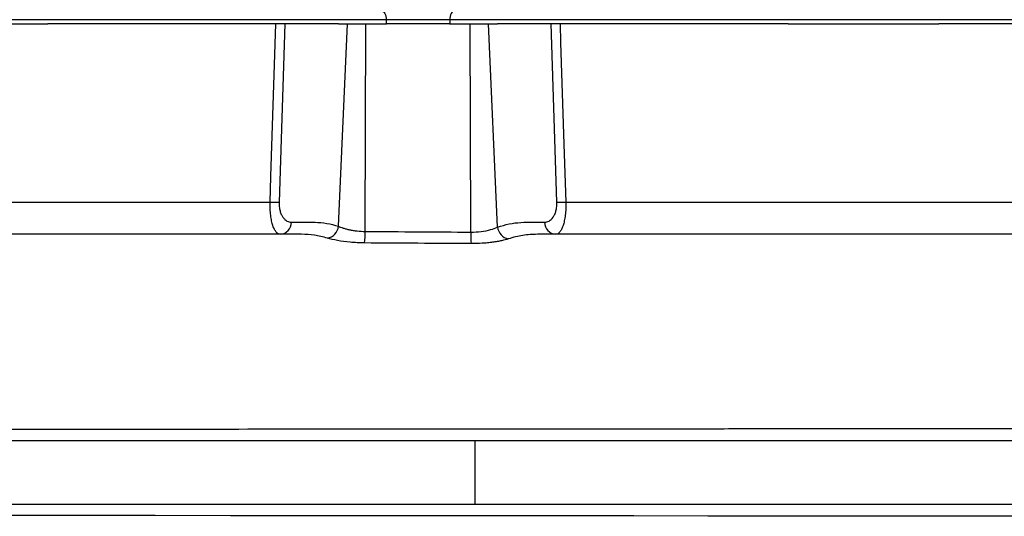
# Model space of a CAD drawing. Header units: millimetres. Extents: x 1803 to 4040, y 1425 to 4760.
# Tile 11 of 16: x 3325 to 3788, y 1905 to 2138. Entities that reach past the tile are written whole.
import ezdxf

# ---------------------------------------------------------------- set-up
doc = ezdxf.new("R2010")
doc.units = ezdxf.units.MM
doc.header["$LTSCALE"] = 2

msp = doc.modelspace()

# ---------------------------------------------------------------- linework, layer by layer
at = {"color": 7, "linetype": 'Continuous', "lineweight": 25}
for p, q in [((3497.49, 2138.44), (3108.49, 2138.44)), ((3267.53, 2136.44), (3338.45, 2136.44)), ((3475.13, 2136.44), (3338.45, 2136.44)), ((3449.92, 2136.44), (3447.15, 2052.6)), ((3475.06, 2041.23), (3479.38, 2136.44)), ((3475.13, 2136.44), (3479.38, 2136.44)), ((3479.38, 2136.44), (3487.91, 2136.44)), ((3487.64, 2038.81), (3487.91, 2136.44)), ((3487.91, 2136.44), (3497.63, 2136.44)), ((3527.49, 2138.44), (3497.49, 2138.44)), ((3497.49, 2138.44), (3497.49, 2136.44)), ((3527.35, 2136.44), (3497.63, 2136.44)), ((3527.35, 2136.44), (3537.07, 2136.44)), ((3527.49, 2138.44), (3527.49, 2136.44)), ((3916.49, 2138.44), (3527.49, 2138.44)), ((3537.33, 2038.48), (3537.07, 2136.44)), ((3537.07, 2136.44), (3545.59, 2136.44)), ((3549.93, 2040.85), (3545.59, 2136.44)), ((3545.59, 2136.44), (3549.84, 2136.44)), ((3686.53, 2136.44), (3549.84, 2136.44)), ((3577.82, 2052.6), (3575.06, 2136.44)), ((3686.53, 2136.44), (3757.45, 2136.44)), ((3894.13, 2136.44), (3757.45, 2136.44)), ((2989.25, 1940.44), (3539.2, 1940.44)), ((3539.2, 1940.44), (3539.2, 1910.44)), ((3539.2, 1940.44), (3957.68, 1940.44)), ((2989.25, 1910.44), (3539.2, 1910.44)), ((3539.2, 1910.44), (4040.05, 1910.44))]:
    msp.add_line(p, q, dxfattribs=at)
at = {"color": 8, "linetype": 'Continuous', "lineweight": 25}
msp.add_line((3571.53, 2037.44), (3568.69, 2037.44), dxfattribs=at)
at = {"color": 7, "linetype": 'Continuous', "lineweight": 25, "flags": 128}
for points in [[(3495.49, 2142.44), (3495.88, 2142.36), (3496.25, 2142.13), (3496.6, 2141.76), (3496.9, 2141.27), (3497.15, 2140.66), (3497.33, 2139.97), (3497.45, 2139.22), (3497.49, 2138.44)], [(3529.49, 2142.44), (3529.1, 2142.36), (3528.72, 2142.13), (3528.38, 2141.76), (3528.07, 2141.27), (3527.82, 2140.66), (3527.64, 2139.97), (3527.52, 2139.22), (3527.49, 2138.44)], [(3442.94, 2052.6), (3443.33, 2064.58), (3444.9, 2112.5), (3445.68, 2136.44)], [(3579.3, 2136.44), (3579.58, 2127.77), (3581.14, 2079.85), (3582.03, 2052.6)]]:
    msp.add_lwpolyline(points, dxfattribs=at)
at = {"color": 8, "linetype": 'Continuous', "lineweight": 25, "flags": 128}
msp.add_lwpolyline([(3798.48, 1904.76), (3779.86, 1904.77), (3748.72, 1904.8), (3716.34, 1904.83), (3682.94, 1904.86), (3648.75, 1904.88), (3614, 1904.91), (3592.34, 1904.92), (3570.52, 1904.94), (3548.6, 1904.96), (3519.12, 1904.98), (3489.56, 1905), (3460.03, 1905.02), (3424.36, 1905.04), (3388.85, 1905.07), (3353.72, 1905.09), (3319.15, 1905.11)], dxfattribs=at)
at = {"color": 7, "linetype": 'Continuous', "lineweight": 25}
for centre, radius, start, end in [((3445.05, 2117.41), 64.85, 268.14, 271.86), ((3579.93, 2117.41), 64.85, 268.14, 271.86), ((3447.35, 2043.02), 5.59, 274.1297, 1.1031), ((3577.63, 2043.02), 5.59, 178.8969, 265.8703), ((3468.85, 2041.78), 6.23, 280.0719, 354.8847), ((3440.49, 2038.37), 47.15, 353.9173, 0.5452), ((3585.94, 2037.42), 48.62, 178.7482, 185.1471), ((3556.19, 2041.47), 6.29, 185.6143, 258.9395)]:
    msp.add_arc(centre, radius, start, end, dxfattribs=at)
for points, knots in [([(3183.82, 2052.6), (3191.9, 2052.6), (3200.39, 2052.6), (3218.18, 2052.6), (3227.48, 2052.6), (3242.04, 2052.6), (3246.99, 2052.6), (3254.58, 2052.6), (3257.13, 2052.6), (3262.29, 2052.6), (3264.9, 2052.6), (3278.03, 2052.6), (3288.79, 2052.6), (3310.81, 2052.6), (3322.07, 2052.6), (3345.08, 2052.6), (3356.84, 2052.6), (3374.85, 2052.6), (3380.91, 2052.6), (3390.11, 2052.6), (3393.2, 2052.6), (3399.38, 2052.6), (3402.47, 2052.6), (3417.96, 2052.6), (3430.42, 2052.6), (3442.94, 2052.6)], [0, 0, 0, 0, 0.125, 0.125, 0.25, 0.25, 0.3125, 0.3125, 0.34375, 0.34375, 0.375, 0.375, 0.5, 0.5, 0.625, 0.625, 0.75, 0.75, 0.8125, 0.8125, 0.84375, 0.84375, 0.875, 0.875, 1, 1, 1, 1]), ([(3447.75, 2037.44), (3447.42, 2037.44), (3447.1, 2037.52), (3446.47, 2037.86), (3446.16, 2038.12), (3445.71, 2038.63), (3445.57, 2038.83), (3445.28, 2039.26), (3445.15, 2039.49), (3444.75, 2040.25), (3444.5, 2040.84), (3444.16, 2041.86), (3444.05, 2042.22), (3443.85, 2042.97), (3443.75, 2043.36), (3443.58, 2044.18), (3443.5, 2044.61), (3443.35, 2045.5), (3443.28, 2045.96), (3443.11, 2047.39), (3443.02, 2048.38), (3442.95, 2049.94), (3442.94, 2050.46), (3442.93, 2051.53), (3442.93, 2052.06), (3442.94, 2052.6)], [0, 0, 0, 0, 0.125, 0.125, 0.25, 0.25, 0.3125, 0.3125, 0.375, 0.375, 0.5, 0.5, 0.5625, 0.5625, 0.625, 0.625, 0.6875, 0.6875, 0.75, 0.75, 0.875, 0.875, 0.9375, 0.9375, 1, 1, 1, 1]), ([(3447.15, 2052.6), (3447.14, 2052.24), (3447.14, 2051.88), (3447.17, 2051.16), (3447.19, 2050.81), (3447.31, 2049.78), (3447.43, 2049.13), (3447.68, 2048.21), (3447.77, 2047.91), (3447.97, 2047.35), (3448.08, 2047.09), (3448.43, 2046.33), (3448.69, 2045.87), (3449.25, 2045.07), (3449.55, 2044.72), (3450.17, 2044.14), (3450.5, 2043.89), (3451.52, 2043.31), (3452.22, 2043.12), (3452.94, 2043.12)], [0, 0, 0, 0, 0.0625, 0.0625, 0.125, 0.125, 0.25, 0.25, 0.3125, 0.3125, 0.375, 0.375, 0.5, 0.5, 0.625, 0.625, 0.75, 0.75, 1, 1, 1, 1]), ([(3572.03, 2043.12), (3572.76, 2043.12), (3573.46, 2043.31), (3574.82, 2044.09), (3575.44, 2044.67), (3576.29, 2045.88), (3576.55, 2046.33), (3577.01, 2047.35), (3577.22, 2047.92), (3577.46, 2048.83), (3577.53, 2049.15), (3577.65, 2049.8), (3577.7, 2050.14), (3577.82, 2051.17), (3577.84, 2051.87), (3577.82, 2052.6)], [0, 0, 0, 0, 0.25, 0.25, 0.5, 0.5, 0.625, 0.625, 0.75, 0.75, 0.8125, 0.8125, 0.875, 0.875, 1, 1, 1, 1]), ([(3582.03, 2052.6), (3582.06, 2051.52), (3582.04, 2050.47), (3581.97, 2048.92), (3581.94, 2048.41), (3581.86, 2047.41), (3581.81, 2046.92), (3581.69, 2045.98), (3581.63, 2045.52), (3581.48, 2044.63), (3581.4, 2044.2), (3581.13, 2042.96), (3580.93, 2042.21), (3580.59, 2041.19), (3580.47, 2040.87), (3580.22, 2040.28), (3580.09, 2040), (3579.7, 2039.24), (3579.41, 2038.81), (3578.97, 2038.3), (3578.82, 2038.15), (3578.51, 2037.89), (3578.35, 2037.78), (3577.88, 2037.52), (3577.55, 2037.44), (3577.22, 2037.44)], [0, 0, 0, 0, 0.125, 0.125, 0.1875, 0.1875, 0.25, 0.25, 0.3125, 0.3125, 0.375, 0.375, 0.5, 0.5, 0.5625, 0.5625, 0.625, 0.625, 0.75, 0.75, 0.8125, 0.8125, 0.875, 0.875, 1, 1, 1, 1]), ([(3582.03, 2052.6), (3594.56, 2052.6), (3606.97, 2052.6), (3631.54, 2052.6), (3643.69, 2052.6), (3661.74, 2052.6), (3667.73, 2052.6), (3679.63, 2052.6), (3685.51, 2052.6), (3702.9, 2052.6), (3714.19, 2052.6), (3736.17, 2052.6), (3746.86, 2052.6), (3767.64, 2052.6), (3777.73, 2052.6), (3792.39, 2052.6), (3797.22, 2052.6), (3806.61, 2052.6), (3811.2, 2052.6), (3824.61, 2052.6), (3833.1, 2052.6), (3841.16, 2052.6)], [0, 0, 0, 0, 0.125, 0.125, 0.25, 0.25, 0.3125, 0.3125, 0.375, 0.375, 0.5, 0.5, 0.625, 0.625, 0.75, 0.75, 0.8125, 0.8125, 0.875, 0.875, 1, 1, 1, 1]), ([(3452.94, 2043.12), (3454.79, 2043.12), (3457.58, 2043.12), (3460.36, 2043.12), (3462.21, 2043.12), (3463.14, 2043.13), (3467.77, 2043.01), (3471.44, 2042.4), (3475.06, 2041.23)], [0, 0, 0, 0, 0.25, 0.375, 0.375, 0.5, 0.5, 1, 1, 1, 1]), ([(3549.93, 2040.85), (3551.73, 2041.4), (3555.33, 2042.49), (3562.72, 2043.34), (3568.3, 2043.21), (3572.03, 2043.12)], [0, 0, 0, 0, 0.248648, 0.497317, 1, 1, 1, 1]), ([(3475.06, 2041.23), (3475.69, 2040.94), (3476.44, 2040.65), (3477.76, 2040.23), (3478.23, 2040.1), (3479.23, 2039.84), (3479.75, 2039.71), (3480.83, 2039.48), (3481.4, 2039.38), (3482.57, 2039.19), (3483.19, 2039.11), (3485.05, 2038.91), (3486.32, 2038.83), (3487.64, 2038.81)], [0, 0, 0, 0, 0.25, 0.25, 0.375, 0.375, 0.5, 0.5, 0.625, 0.625, 0.75, 0.75, 1, 1, 1, 1]), ([(3537.33, 2038.48), (3538.97, 2038.53), (3542.38, 2038.64), (3546.93, 2039.6), (3548.93, 2040.44), (3549.93, 2040.85)], [0, 0, 0, 0, 0.316086, 0.657409, 1, 1, 1, 1]), ([(3454.86, 2037.44), (3450.51, 2037.44), (3437.64, 2037.44), (3415.87, 2037.44), (3389.13, 2037.44), (3363.19, 2037.44), (3338.27, 2037.44), (3314.53, 2037.44), (3290.3, 2037.44), (3265.73, 2037.44), (3242.46, 2037.44), (3220.63, 2037.44), (3200.3, 2037.44), (3180.33, 2037.44), (3160.98, 2037.44), (3144.87, 2037.44), (3135.94, 2037.44), (3132.6, 2037.44)], [0, 0, 0, 0, 0.034785, 0.102984, 0.175492, 0.252363, 0.317052, 0.384624, 0.455106, 0.528481, 0.604744, 0.670525, 0.738376, 0.808376, 0.88065, 0.955378, 1, 1, 1, 1]), ([(3457.77, 2037.44), (3457.77, 2037.44), (3457.77, 2037.44), (3457.77, 2037.44), (3456.8, 2037.44), (3455.83, 2037.44), (3454.86, 2037.44)], [-0.00000006, -0.00000006, -0.00000006, -0.00000006, 0, 0, 0, 0.002904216, 0.002904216, 0.002904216, 0.002904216]), ([(3469.94, 2035.65), (3467.87, 2036.17), (3463.82, 2037.2), (3459.9, 2037.44), (3457.77, 2037.44), (3457.77, 2037.44)], [0, 0, 0, 0, 0.5103658, 0.9999954, 1, 1, 1, 1]), ([(3487.38, 2033.37), (3485.07, 2033.45), (3480.48, 2033.6), (3474.22, 2034.52), (3471.39, 2035.26), (3469.94, 2035.65)], [0, 0, 0, 0, 0.329642, 0.65554, 1, 1, 1, 1]), ([(3537.52, 2033.06), (3529.17, 2033.11), (3512.46, 2033.2), (3495.75, 2033.31), (3487.38, 2033.37)], [0, 0, 0, 0, 0.499333, 1, 1, 1, 1]), ([(3554.98, 2035.29), (3554.07, 2035), (3552.99, 2034.71), (3551.12, 2034.3), (3550.46, 2034.16), (3549.06, 2033.91), (3548.33, 2033.8), (3546.82, 2033.59), (3546.04, 2033.5), (3544.42, 2033.33), (3543.58, 2033.26), (3541.04, 2033.1), (3539.3, 2033.05), (3537.52, 2033.06)], [0, 0, 0, 0, 0.25, 0.25, 0.375, 0.375, 0.5, 0.5, 0.625, 0.625, 0.75, 0.75, 1, 1, 1, 1]), ([(3568.69, 2037.44), (3566.37, 2037.44), (3564.07, 2037.26), (3559.49, 2036.56), (3557.23, 2036.02), (3554.98, 2035.29)], [0, 0, 0, 0, 0.5, 0.5, 1, 1, 1, 1]), ([(3803.7, 2037.44), (3803.38, 2037.44), (3796.97, 2037.44), (3783.75, 2037.44), (3764.4, 2037.44), (3745.06, 2037.44), (3726.03, 2037.44), (3707.37, 2037.44), (3687, 2037.44), (3665.12, 2037.44), (3642.01, 2037.44), (3620.42, 2037.44), (3601.73, 2037.44), (3585.84, 2037.44), (3576.4, 2037.44), (3571.75, 2037.44), (3571.53, 2037.44)], [0, 0, 0, 0, 0.005069, 0.103668, 0.197883, 0.28768, 0.373155, 0.454432, 0.531611, 0.632903, 0.726441, 0.812274, 0.890397, 0.946357, 0.997525, 1, 1, 1, 1]), ([(3036.7, 1945.54), (3037.57, 1945.54), (3038.44, 1945.55), (3040.18, 1945.55), (3042.81, 1945.55), (3045.48, 1945.55), (3050.86, 1945.56), (3054.51, 1945.56), (3065.63, 1945.58), (3073.29, 1945.58), (3097.01, 1945.61), (3113.6, 1945.62), (3148.26, 1945.64), (3166.33, 1945.66), (3194.54, 1945.68), (3204.13, 1945.68), (3218.8, 1945.69), (3223.74, 1945.7), (3233.7, 1945.7), (3238.74, 1945.71), (3264.09, 1945.72), (3284.84, 1945.74), (3311.37, 1945.76), (3316.71, 1945.76), (3327.44, 1945.77), (3332.84, 1945.77), (3349.04, 1945.78), (3359.89, 1945.79), (3392.54, 1945.81), (3414.46, 1945.83), (3458.6, 1945.86), (3480.82, 1945.87), (3508.8, 1945.89), (3514.4, 1945.9), (3525.63, 1945.9), (3531.25, 1945.91), (3542.46, 1945.92), (3548.07, 1945.92), (3559.25, 1945.93), (3564.82, 1945.93), (3592.6, 1945.95), (3614.58, 1945.97), (3641.72, 1945.99), (3647.14, 1945.99), (3657.87, 1946), (3663.21, 1946), (3679.09, 1946.02), (3689.52, 1946.02), (3720.39, 1946.05), (3740.39, 1946.06), (3769.48, 1946.09), (3779.03, 1946.1), (3793.13, 1946.11), (3797.79, 1946.12), (3807.04, 1946.13), (3811.62, 1946.13), (3820.66, 1946.14), (3825.14, 1946.14), (3833.96, 1946.15), (3838.31, 1946.16), (3846.89, 1946.17), (3851.13, 1946.16), (3859.48, 1946.16), (3867.71, 1946.16), (3875.71, 1946.16), (3881.62, 1946.16), (3883.58, 1946.16), (3887.46, 1946.16), (3889.39, 1946.16), (3898.92, 1946.16), (3906.26, 1946.16), (3927.38, 1946.16), (3940.28, 1946.16), (3952.04, 1946.16)], [0, 0, 0, 0, 0.003906, 0.003906, 0.007813, 0.015625, 0.015625, 0.03125, 0.03125, 0.0625, 0.0625, 0.125, 0.125, 0.1875, 0.1875, 0.21875, 0.21875, 0.234375, 0.234375, 0.25, 0.25, 0.3125, 0.3125, 0.328125, 0.328125, 0.34375, 0.34375, 0.375, 0.375, 0.4375, 0.4375, 0.5, 0.5, 0.515625, 0.515625, 0.53125, 0.53125, 0.546875, 0.546875, 0.5625, 0.5625, 0.625, 0.625, 0.640625, 0.640625, 0.65625, 0.65625, 0.6875, 0.6875, 0.75, 0.75, 0.78125, 0.78125, 0.796875, 0.796875, 0.8125, 0.8125, 0.828125, 0.828125, 0.84375, 0.84375, 0.859375, 0.859375, 0.875, 0.890625, 0.890625, 0.898437, 0.898437, 0.90625, 0.90625, 0.9375, 0.9375, 1, 1, 1, 1])]:
    msp.add_open_spline(points, degree=3, knots=knots, dxfattribs=at)
msp.add_open_spline([(3487.64, 2038.81), (3504.21, 2038.69), (3520.77, 2038.58), (3537.33, 2038.48)], degree=3, dxfattribs=at)

doc.saveas('drawing.dxf')
